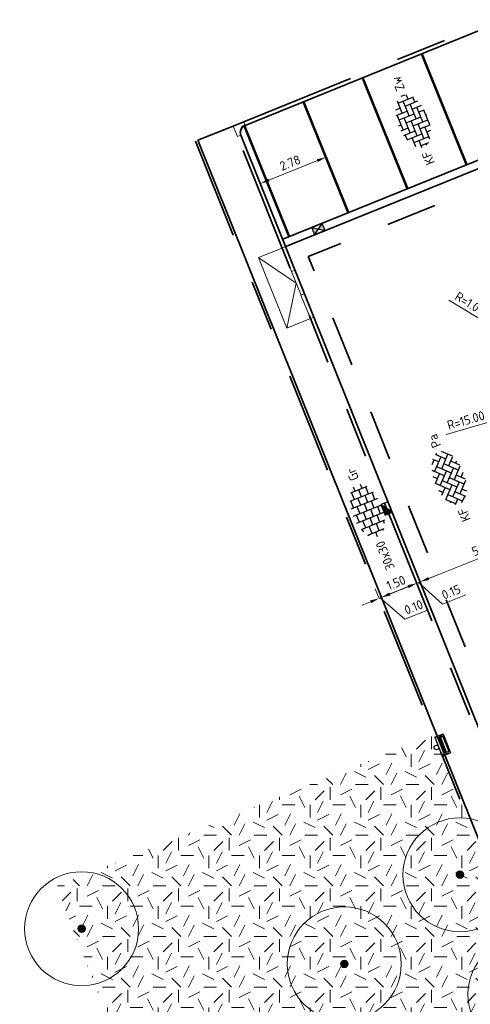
# Model space of a CAD drawing. Header units: metres. Extents: x 126075 to 126745, y 502461 to 502767.
# Tile 53 of 94: x 126465 to 126483, y 502641 to 502680. Entities that reach past the tile are written whole.
import ezdxf
from ezdxf.enums import TextEntityAlignment as Align

# ---------------------------------------------------------------- set-up
doc = ezdxf.new("R2010")
doc.units = ezdxf.units.M
doc.header["$PDSIZE"] = 1
for name, pattern in [('VH-OPSLUITBAND-SO', [10, 4, -2, 2, -2]), ('VH-TROTTOIRBAND-SO', [15, 5, -2, 2, -2, 2, -2]), ('VW-21-21_STREEP', [0.42, 0.21, -0.21]), ('ZZ-HIDDEN-SO', [4, 2, -2])]:
    doc.linetypes.add(name, pattern=pattern)
doc.layers.get('0').update_dxf_attribs({"linetype": 'CONTINUOUS'})
doc.layers.get('DEFPOINTS').update_dxf_attribs({"linetype": 'CONTINUOUS'})
for name, color, linetype, lineweight in [('B-WE-GR-BOOM-S', 90, 'CONTINUOUS', 18), ('N-WE-GR-GRAS-A-200', 62, 'CONTINUOUS', 18), ('N-WE-IE-MEUBILAIR_WEGMEUBILAIR-S-200', 7, 'CONTINUOUS', 25), ('N-WE-RI-HWA_KOLK-S-200', 154, 'CONTINUOUS', 25), ('N-WE-VH-GOOT_BSS_ACHTERKANT-G', 170, 'CONTINUOUS', 35), ('N-WE-VH-GOOT_BSS_VOORKANT-G', 170, 'CONTINUOUS', 35), ('N-WE-VH-KANTOPSLUITING_OPSLUITBAND_100X200-G', 150, 'VH-OPSLUITBAND-SO', 35), ('N-WE-VH-KANTOPSLUITING_TROTTOIRBAND_130X150_250-G', 210, 'VH-TROTTOIRBAND-SO', 35), ('N-WE-VH-KANTOPSLUITING_TROTTOIRBAND_130X150_250_HOEKBLOK-S', 210, 'CONTINUOUS', 25), ('N-WE-VH-KANTOPSLUITING_TROTTOIRBAND_130X150_250_INRITVERLOOPBAND-S', 210, 'CONTINUOUS', 25), ('N-WE-VH-KANTOPSLUITING_VOORKANTBAND-G', 50, 'CONTINUOUS', 35), ('N-WE-VH-MATERIAALGRENS-G', 7, 'ZZ-HIDDEN-SO', 35), ('N-WE-VH-OPENVERHARDING_BETONSTRAATSTEEN_KEIFORMAAT_ELLEBOOGVERBAND-S-200', 252, 'CONTINUOUS', 25), ('N-WE-VH-OPENVERHARDING_BETONSTRAATSTEEN_KEIFORMAAT_KEPERVERBAND-S-200', 252, 'CONTINUOUS', 25), ('N-WE-VH-OPENVERHARDING_TEGEL_300X300_DUN_HALFSTEENS-S-200', 252, 'CONTINUOUS', 25), ('N-WE-VW-MARKERING_PARKEERVAK-G', 7, 'VW-21-21_STREEP', 35), ('N01-WE-VH-MATERIAALGRENS-G', 7, 'ZZ-HIDDEN-SO', 35), ('X-XX-AL-AANPIJLING-G', 7, 'CONTINUOUS', 18), ('X-XX-AL-M', 7, 'CONTINUOUS', 18)]:
    doc.layers.add(name, color=color, linetype=linetype, lineweight=lineweight)
doc.styles.add('NLCS-ISO', font='NLCS-ISO.ttf')
doc.styles.add('NLCS-ISO-M200-T18', font='NLCS-ISO.ttf', dxfattribs={"height": 0.36})
doc.dimstyles.new('NLCS-M200-T18-PIJL_L2_H1', dxfattribs={"dimscale": 0.2, "dimtxt": 2.5, "dimasz": 1.8, "dimexe": 2, "dimexo": 2, "dimgap": 0.7, "dimtad": 1, "dimzin": 0, "dimdsep": 46, "dimtxsty": 'NLCS-ISO-M200-T18', "dimcen": 0, "dimdle": 2, "dimclrd": 256, "dimclre": 256, "dimclrt": 10, "dimadec": 1, "dimazin": 0, "dimtfac": 1, "dimtdec": 3, "dimtofl": 0, "dimtmove": 0, "dimatfit": 3, "dimfxl": 2, "dimfxlon": 1, "dimtfillclr": 256, "dimtolj": 1, "dimtzin": 0, "dimlwd": -1, "dimlwe": -1, "dimarcsym": 0})

# ---------------------------------------------------------------- blocks, each defined once
blk = doc.blocks.new('SVH-TROTTOIRBAND INRITVERLOOPBAND_130 150X250_RECHTS_L1000_VB-MM')
at = {"linetype": 'Continuous', "lineweight": 0}
blk.add_line((0, 20), (-1000, 0), dxfattribs=at)
blk.add_lwpolyline([(0, 0), (-1000, 0), (-1000, 150), (0, 150)], close=True, dxfattribs=at)
blk = doc.blocks.new('SVH-TROTTOIRBAND INRITVERLOOPBAND_130 150X250_MIDDEN_L1000_VB-MM')
at = {"linetype": 'Continuous', "lineweight": 0}
blk.add_lwpolyline([(0, 0), (1000, 0), (1000, 150), (0, 150)], close=True, dxfattribs=at)
blk = doc.blocks.new('SVH-TROTTOIRBAND INRITVERLOOPBAND_130 150X250_LINKS_L1000_VB-MM')
at = {"linetype": 'Continuous', "lineweight": 0}
blk.add_line((0, 20), (1000, 0), dxfattribs=at)
blk.add_lwpolyline([(0, 0), (1000, 0), (1000, 150), (0, 150)], close=True, dxfattribs=at)
blk = doc.blocks.new('SVH-TROTTOIRBAND HOEKBLOK_130 150X250_R300_H90INW_VB-MM')
at = {"linetype": 'Continuous', "lineweight": 0}
blk.add_lwpolyline([(450, 150), (450, -300), (300, -300, 0.414214), (0, 0), (0, 150)], format="xyb", close=True, dxfattribs=at)
blk.add_arc((0, -300), 320, 0, 90, dxfattribs=at)
blk = doc.blocks.new('SVH-BSS_KEIFORMAAT_ELLEBOOG-SO')
for p, q in [((-3.04, 2.49), (-1.87, 2.49)), ((-2.92, 2.49), (-2.92, -0.66)), ((-1.87, 2.81), (-1.87, 0.39)), ((-0.82, 2.94), (-0.82, 1.44)), ((-0.82, 2.49), (2.33, 2.49)), ((0.23, 2.97), (0.23, 2.49)), ((1.28, 2.49), (1.28, -0.66)), ((2.33, 2.7), (2.33, 0.39)), ((3.38, 2.35), (3.38, 1.44)), ((-5.48, 0.39), (-3.97, 0.39)), ((-5.02, 0.39), (-5.02, -1.24)), ((-4.84, 1.44), (-2.92, 1.44)), ((-3.97, 1.44), (-3.97, -1.71)), ((-2.92, 0.39), (0.23, 0.39)), ((-1.87, 1.44), (1.28, 1.44)), ((-0.82, 0.39), (-0.82, -2.76)), ((0.23, 1.44), (0.23, -1.71)), ((1.28, 0.39), (4.43, 0.39)), ((2.33, 1.44), (4.84, 1.44)), ((3.38, 0.39), (3.38, -2.35)), ((4.43, 1.44), (4.43, -1.71)), ((5.48, 0.39), (5.48, -0.39)), ((-5.39, -0.66), (-5.02, -0.66)), ((-4.52, -1.71), (-1.87, -1.71)), ((-3.97, -0.66), (-0.82, -0.66)), ((-2.92, -1.71), (-2.92, -2.53)), ((-1.87, -0.66), (-1.87, -2.8)), ((-0.82, -1.71), (2.33, -1.71)), ((0.23, -0.66), (3.38, -0.66)), ((1.28, -1.71), (1.28, -2.9)), ((2.33, -0.66), (2.33, -2.71)), ((3.38, -1.71), (4.52, -1.71)), ((4.43, -0.66), (5.39, -0.66)), ((-1.87, -2.76), (1.28, -2.76)), ((0.23, -2.76), (0.23, -2.97))]:
    blk.add_line(p, q)
at = {"style": 'NLCS-ISO'}
blk.add_attdef('FORMAAT', text='', height=1.8, dxfattribs=at).set_placement((-6.53, 0), align=Align.MIDDLE_RIGHT)
blk.add_attdef('KLEUR', text='', height=1.8, dxfattribs=at).set_placement((6.53, 0), align=Align.MIDDLE_LEFT)
at = {"style": 'NLCS-ISO', "flags": 1}
blk.add_attdef('FUNCTIE', text='', height=1.8, dxfattribs=at).set_placement((0, -3.98), align=Align.TOP_CENTER)
blk = doc.blocks.new('SIE-WEG_AFVALBAK_01-SO')
for p, q in [((2, -0.45), (-2, -0.45)), ((-1.7, -0.98), (-2, -0.45)), ((-2, -0.45), (-2, -2.2)), ((-1.7, -1.26), (-2, -2.2)), ((1.7, -0.98), (-1.7, -0.98)), ((-1.7, -1.26), (-1.7, -0.98)), ((1.7, -1.26), (-1.7, -1.26)), ((-1.51, -1.48), (-1.67, -1.98)), ((1.51, -1.48), (-1.51, -1.48)), ((1.51, -1.48), (1.67, -1.98)), ((1.7, -0.98), (2, -0.45)), ((1.7, -1.26), (1.7, -0.98)), ((1.7, -1.26), (2, -2.2)), ((2, -0.45), (2, -2.2)), ((2, -2.2), (-2, -2.2)), ((1.67, -1.98), (-1.67, -1.98))]:
    blk.add_line(p, q)
blk.add_circle((0, 0), 0.454)
blk = doc.blocks.new('B-SGR-BOOM_2E GROOTTE')
h = blk.add_hatch(color=256)
edge = h.paths.add_edge_path()
edge.add_arc((-0.002, 0.003), 0.15, 0, 360)
for radius in [2.25, 0.15]:
    blk.add_circle((-0.002, 0.003), radius)
blk = doc.blocks.new('SVH-BSS_KEIFORMAAT_KEPER-SO')
for p, q in [((-5.2, 0.74), (-3.76, 2.18)), ((-3.7, 2.21), (-1.48, 0)), ((-2.62, 2.62), (-1.48, 1.48)), ((-2.23, 0.74), (0.01, 2.97)), ((-2.23, 2.23), (-1.61, 2.85)), ((-0.74, 2.23), (1.48, 0)), ((-0.01, 2.97), (1.48, 1.48)), ((0.74, 2.23), (1.39, 2.88)), ((0.74, 0.74), (2.62, 2.62)), ((2.23, 2.23), (4.45, 0)), ((3.76, 2.18), (4.45, 1.48)), ((3.76, 2.18), (4.45, 1.48)), ((-5.3, 0.84), (-4.45, 0)), ((-5.2, -0.74), (-2.97, 1.48)), ((-4.61, 1.64), (-4.45, 1.48)), ((-4.61, -1.64), (-2.97, 0)), ((-3.71, 0.74), (-1.48, -1.48)), ((-2.23, -0.74), (0, 1.48)), ((-2.23, -2.23), (0, 0)), ((-0.74, 0.74), (1.48, -1.48)), ((0.74, -0.74), (2.97, 1.48)), ((0.74, -2.23), (2.97, 0)), ((2.23, 0.74), (4.45, -1.48)), ((3.71, 0.74), (4.61, 1.64)), ((3.71, -0.74), (5.3, 0.84)), ((5.2, 0.74), (5.45, 0.49)), ((-5.45, -0.49), (-4.45, -1.48)), ((-3.71, -0.74), (-1.61, -2.85)), ((-3.7, -2.21), (-2.97, -1.48)), ((-1.39, -2.88), (0, -1.48)), ((-0.74, -0.74), (1.39, -2.88)), ((1.61, -2.85), (2.97, -1.48)), ((2.23, -0.74), (3.7, -2.21)), ((3.76, -2.18), (5.45, -0.49)), ((5.2, -0.74), (5.3, -0.84)), ((-0.74, -2.23), (0.01, -2.97)), ((-0.01, -2.97), (0, -2.97)), ((2.23, -2.23), (2.62, -2.62))]:
    blk.add_line(p, q)
at = {"style": 'NLCS-ISO'}
blk.add_attdef('FORMAAT', text='', height=1.8, dxfattribs=at).set_placement((-6.53, 0), align=Align.MIDDLE_RIGHT)
blk.add_attdef('KLEUR', text='', height=1.8, dxfattribs=at).set_placement((6.53, 0), align=Align.MIDDLE_LEFT)
at = {"style": 'NLCS-ISO', "flags": 1}
blk.add_attdef('FUNCTIE', text='', height=1.8, dxfattribs=at).set_placement((0, -3.98), align=Align.TOP_CENTER)
blk = doc.blocks.new('*D190')
at = {"layer": 'DEFPOINTS', "color": 0, "transparency": 16777216}
for p in [(126484.512, 502663.029), (126479.366, 502660.964), (126480.553, 502658.006)]:
    blk.add_point(p, dxfattribs=at)
at = {"layer": 'X-XX-AL-M', "transparency": 16777216}
for p, q in [((126485.55, 502660.443), (126485.848, 502659.701)), ((126485.365, 502659.938), (126480.887, 502658.14)), ((126480.404, 502658.377), (126480.702, 502657.635))]:
    blk.add_line(p, q, dxfattribs=at)
for points in [[(126485.343, 502659.993), (126485.387, 502659.882), (126485.699, 502660.072)], [(126480.865, 502658.196), (126480.909, 502658.084), (126480.553, 502658.006)]]:
    blk.add_solid(points, dxfattribs=at)
at = {"layer": 'X-XX-AL-M', "color": 10, "transparency": 16777216, "insert": (126483.007, 502659.336), "char_height": 0.36, "attachment_point": 5, "rotation": 21.8713, "style": 'NLCS-ISO-M200-T18'}
blk.add_mtext('\\A1;5.55', dxfattribs=at)
blk = doc.blocks.new('*D191')
at = {"layer": 'DEFPOINTS', "color": 0, "transparency": 16777216}
for p in [(126480.227, 502658.413), (126479.019, 502657.395), (126479.019, 502657.395)]:
    blk.add_point(p, dxfattribs=at)
at = {"layer": 'X-XX-AL-M', "transparency": 16777216}
for p, q in [((126480.377, 502658.041), (126480.56, 502657.583)), ((126479.019, 502657.395), (126478.87, 502657.767)), ((126480.077, 502657.82), (126479.353, 502657.53))]:
    blk.add_line(p, q, dxfattribs=at)
for points in [[(126480.055, 502657.876), (126480.1, 502657.765), (126480.411, 502657.954)], [(126479.331, 502657.585), (126479.376, 502657.474), (126479.019, 502657.395)]]:
    blk.add_solid(points, dxfattribs=at)
at = {"layer": 'X-XX-AL-M', "color": 10, "transparency": 16777216, "insert": (126479.596, 502657.972), "char_height": 0.36, "attachment_point": 5, "rotation": 21.8713, "style": 'NLCS-ISO-M200-T18'}
blk.add_mtext('\\A1;1.50', dxfattribs=at)
blk = doc.blocks.new('*D192')
at = {"layer": 'DEFPOINTS', "color": 0, "transparency": 16777216}
for p in [(126478.928, 502657.354), (126479.019, 502657.396), (126478.996, 502657.185)]:
    blk.add_point(p, dxfattribs=at)
at = {"layer": 'X-XX-AL-M', "transparency": 16777216}
for p, q in [((126478.928, 502657.354), (126478.779, 502657.725)), ((126479.355, 502657.525), (126479.689, 502657.659)), ((126479.021, 502657.391), (126478.928, 502657.354)), ((126478.975, 502657.372), (126479.946, 502656.528)), ((126479.021, 502657.391), (126479.17, 502657.02)), ((126478.594, 502657.22), (126478.26, 502657.086)), ((126479.946, 502656.528), (126480.874, 502656.901))]:
    blk.add_line(p, q, dxfattribs=at)
for points in [[(126478.572, 502657.275), (126478.617, 502657.164), (126478.928, 502657.354)], [(126479.333, 502657.581), (126479.378, 502657.469), (126479.021, 502657.391)]]:
    blk.add_solid(points, dxfattribs=at)
at = {"layer": 'X-XX-AL-M', "color": 10, "transparency": 16777216, "insert": (126480.291, 502657.011), "char_height": 0.36, "attachment_point": 5, "rotation": 21.8713, "style": 'NLCS-ISO-M200-T18'}
blk.add_mtext('\\A1;0.10', dxfattribs=at)
blk = doc.blocks.new('*D253')
at = {"layer": 'DEFPOINTS', "color": 0, "transparency": 16777216}
for p in [(126476.827, 502674.774), (126474.244, 502673.736), (126474.244, 502673.736)]:
    blk.add_point(p, dxfattribs=at)
at = {"layer": 'X-XX-AL-M', "transparency": 16777216}
for p, q in [((126476.827, 502674.774), (126476.678, 502675.145)), ((126476.493, 502674.64), (126474.578, 502673.87)), ((126474.244, 502673.736), (126474.393, 502673.365))]:
    blk.add_line(p, q, dxfattribs=at)
for points in [[(126476.471, 502674.695), (126476.515, 502674.584), (126476.827, 502674.774)], [(126474.556, 502673.926), (126474.6, 502673.815), (126474.244, 502673.736)]]:
    blk.add_solid(points, dxfattribs=at)
at = {"layer": 'X-XX-AL-M', "color": 10, "transparency": 16777216, "insert": (126475.416, 502674.552), "char_height": 0.36, "attachment_point": 5, "rotation": 21.8855, "style": 'NLCS-ISO-M200-T18'}
blk.add_mtext('\\A1;2.78', dxfattribs=at)
blk = doc.blocks.new('SVH-TEGEL_300X300_DUN_HALFST-SO')
for p, q in [((-3.61, 2.25), (-3, 2.25)), ((-3, -2.5), (-3, 2.5)), ((-1.5, -2.86), (-1.5, 2.86)), ((-1.5, 2.25), (0, 2.25)), ((0, -2.98), (0, 2.98)), ((1.5, -2.86), (1.5, 2.86)), ((1.5, 2.25), (3, 2.25)), ((3, -2.5), (3, 2.5)), ((-5.53, 0), (-4.5, 0)), ((-4.77, 1.5), (-4.5, 1.5)), ((-4.5, -1.73), (-4.5, 1.73)), ((-4.5, 0.75), (-3, 0.75)), ((-3, 1.5), (-1.5, 1.5)), ((-3, 0), (-1.5, 0)), ((-1.5, 0.75), (0, 0.75)), ((0, 1.5), (1.5, 1.5)), ((0, 0), (1.5, 0)), ((1.5, 0.75), (3, 0.75)), ((3, 1.5), (4.5, 1.5)), ((3, 0), (4.5, 0)), ((4.5, -1.73), (4.5, 1.73)), ((4.5, 0.75), (5.35, 0.75)), ((-4.77, -1.5), (-4.5, -1.5)), ((-4.5, -0.75), (-3, -0.75)), ((-3, -1.5), (-1.5, -1.5)), ((-1.5, -0.75), (0, -0.75)), ((0, -1.5), (1.5, -1.5)), ((1.5, -0.75), (3, -0.75)), ((3, -1.5), (4.5, -1.5)), ((4.5, -0.75), (5.35, -0.75)), ((-3.61, -2.25), (-3, -2.25)), ((-1.5, -2.25), (0, -2.25)), ((1.5, -2.25), (3, -2.25))]:
    blk.add_line(p, q)
at = {"style": 'NLCS-ISO'}
blk.add_attdef('FORMAAT', text='', height=1.8, dxfattribs=at).set_placement((-6.53, 0), align=Align.MIDDLE_RIGHT)
blk.add_attdef('KLEUR', text='', height=1.8, dxfattribs=at).set_placement((6.53, 0), align=Align.MIDDLE_LEFT)
at = {"style": 'NLCS-ISO', "flags": 1}
blk.add_attdef('FUNCTIE', text='', height=1.8, dxfattribs=at).set_placement((0, -3.98), align=Align.TOP_CENTER)
blk = doc.blocks.new('*D280')
at = {"layer": 'DEFPOINTS', "color": 0, "transparency": 16777216}
for p in [(126480.413, 502657.95), (126480.481, 502657.781), (126480.555, 502657.998)]:
    blk.add_point(p, dxfattribs=at)
at = {"layer": 'X-XX-AL-M', "transparency": 16777216}
for p, q in [((126480.413, 502657.95), (126480.264, 502658.321)), ((126480.552, 502658.006), (126480.403, 502658.377)), ((126480.886, 502658.14), (126481.22, 502658.274)), ((126480.079, 502657.816), (126479.745, 502657.682)), ((126480.552, 502658.006), (126480.413, 502657.95)), ((126480.483, 502657.978), (126481.431, 502657.124)), ((126481.431, 502657.124), (126482.359, 502657.497))]:
    blk.add_line(p, q, dxfattribs=at)
for points in [[(126480.864, 502658.195), (126480.909, 502658.084), (126480.552, 502658.006)], [(126480.057, 502657.872), (126480.102, 502657.76), (126480.413, 502657.95)]]:
    blk.add_solid(points, dxfattribs=at)
at = {"layer": 'X-XX-AL-M', "color": 10, "transparency": 16777216, "insert": (126481.776, 502657.608), "char_height": 0.36, "attachment_point": 5, "rotation": 21.8713, "style": 'NLCS-ISO-M200-T18'}
blk.add_mtext('\\A1;0.15', dxfattribs=at)
blk = doc.blocks.new('*D310')
at = {"layer": 'DEFPOINTS', "color": 0, "transparency": 16777216}
for p in [(126498.416, 502668.658), (126483.997, 502664.523)]:
    blk.add_point(p, dxfattribs=at)
at = {"layer": 'X-XX-AL-M', "transparency": 16777216}
blk.add_line((126481.582, 502663.831), (126483.651, 502664.424), dxfattribs=at)
blk.add_solid([(126483.634, 502664.481), (126483.667, 502664.366), (126483.997, 502664.523)], dxfattribs=at)
at = {"layer": 'X-XX-AL-M', "color": 10, "transparency": 16777216, "insert": (126482.355, 502664.385), "char_height": 0.36, "attachment_point": 5, "rotation": 16.0028, "style": 'NLCS-ISO-M200-T18'}
blk.add_mtext('\\A1;R=15.00', dxfattribs=at)
blk = doc.blocks.new('*D311')
at = {"layer": 'DEFPOINTS', "color": 0, "transparency": 16777216}
for p in [(126483.617, 502667.949), (126484.47, 502667.427)]:
    blk.add_point(p, dxfattribs=at)
at = {"layer": 'X-XX-AL-M', "transparency": 16777216}
blk.add_line((126481.689, 502669.129), (126483.31, 502668.137), dxfattribs=at)
blk.add_solid([(126483.341, 502668.188), (126483.278, 502668.086), (126483.617, 502667.949)], dxfattribs=at)
at = {"layer": 'X-XX-AL-M', "color": 10, "transparency": 16777216, "insert": (126482.513, 502669), "char_height": 0.36, "attachment_point": 5, "rotation": 328.5423, "style": 'NLCS-ISO-M200-T18'}
blk.add_mtext('\\A1;R=1.00', dxfattribs=at)
blk = doc.blocks.new('SRI-KOLK_STRAAT-SO')
h = blk.add_hatch(color=256)
h.dxf.hatch_style = 1
h.paths.add_polyline_path([(-1.125, 1.5), (-1.125, 0), (0, 0.75)])
h.paths.add_polyline_path([(1.125, 1.5), (0, 0.75), (1.125, 0)])
for p, q in [((-1.125, 0), (1.125, 1.5)), ((1.125, 0), (-1.125, 1.5))]:
    blk.add_line(p, q)
blk.add_lwpolyline([(-1.125, 0), (1.125, 0), (1.125, 1.5), (-1.125, 1.5)], close=True)
blk = doc.blocks.new('SRI-KOLK_TROTTOIR-SO')
blk.add_hatch(color=256).paths.add_polyline_path([(1.125, 1.5), (-1.125, 1.5), (-1.125, 0)])
blk.add_line((-1.125, 0), (1.125, 1.5))
at = {"flags": 128}
blk.add_lwpolyline([(-1.125, 0), (1.125, 0), (1.125, 1.5), (-1.125, 1.5)], close=True, dxfattribs=at)

msp = doc.modelspace()

# ---------------------------------------------------------------- hatches: boundary and pattern name
at = {"layer": 'N-WE-GR-GRAS-A-200', "transparency": 33554559}
h = msp.add_hatch(dxfattribs=at)
h.set_pattern_fill('AGR-GRAS_02-SO', color=256, scale=0.2, pattern_type=2)
h.set_pattern_definition([(0, (0, 0), (2, 2), [0.5, -1.5]), (0, (1.1, 1.2), (2, 2), [0.5, -1.5]), (90, (0.2, 0.7), (-2, 2), [0.5, -1.5]), (90, (1, 1.4), (-2, 2), [0.5, -1.5]), (45, (0.4, 1.4), (0, 2), [0.5, -2.328427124]), (135, (1.1, 0), (-2, 0), [0.5, -2.328427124]), (26.5650512, (0.5, 0.6), (2, 8e-10), [0.5, -3.972135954]), (26.5650512, (1.4, 1.6), (2, 8e-10), [0.5, -3.972135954]), (63.43494882, (1.4, 0), (1e-10, 2), [0.5, -3.972135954]), (63.43494882, (0.5, 0.9), (1e-10, 2), [0.5, -3.972135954]), (63.43494882, (1.2, 0.4), (1e-10, 2), [0.5, -3.972135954]), (116.5650512, (0, 1.1), (-8e-10, 2), [0.5, -3.972135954]), (153.43494882, (0.4, 0.3), (-2, 1e-10), [0.5, -3.972135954])])
edge = h.paths.add_edge_path()
edge.add_line((126481.091, 502651.966), (126466.183, 502645.984))
edge.add_line((126466.183, 502645.984), (126470.841, 502634.06))
edge.add_line((126470.841, 502634.06), (126484.699, 502639.624))
edge.add_arc((126484.234, 502640.784), 1.25, 291.8739, 381.8739)
edge.add_line((126485.394, 502641.249), (126481.091, 502651.966))
h.paths.add_polyline_path([(126475.235, 502638.086), (126482.195, 502640.881), (126482.973, 502638.943), (126476.017, 502636.138)], flags=16)

# ---------------------------------------------------------------- linework, layer by layer
at = {"layer": 'N-WE-VH-GOOT_BSS_ACHTERKANT-G'}
msp.add_lwpolyline([(126475.122, 502671.535), (126487.333, 502676.478)], dxfattribs=at)
at = {"layer": 'N-WE-VH-GOOT_BSS_VOORKANT-G'}
msp.add_lwpolyline([(126475.24, 502671.242), (126487.882, 502676.361)], dxfattribs=at)
at = {"layer": 'N-WE-VH-KANTOPSLUITING_OPSLUITBAND_100X200-G', "flags": 128}
msp.add_lwpolyline([(126471.681, 502675.406), (126485.138, 502641.89)], dxfattribs=at)
at = {"layer": 'N-WE-VH-KANTOPSLUITING_TROTTOIRBAND_130X150_250-G'}
msp.add_lwpolyline([(126486.594, 502642.553), (126473.166, 502676.002), (126485.61, 502681.04), (126487.37, 502676.693, 0.414214), (126487.826, 502676.5), (126492.653, 502678.454, 0.414214), (126492.846, 502678.91), (126491.086, 502683.257), (126503.53, 502688.295), (126505.29, 502683.948, 0.414214), (126505.746, 502683.755), (126510.359, 502685.622, 0.414214), (126510.552, 502686.078), (126508.792, 502690.425), (126521.236, 502695.463), (126522.996, 502691.116, 0.414214), (126523.452, 502690.923), (126528.457, 502692.95, 0.414214), (126528.65, 502693.405), (126526.89, 502697.753), (126541.67, 502703.736), (126543.449, 502699.343)], format="xyb", dxfattribs=at)
at = {"layer": 'N-WE-VH-KANTOPSLUITING_VOORKANTBAND-G'}
msp.add_lwpolyline([(126520.875, 502695.156), (126509.265, 502690.455, 0.414214), (126509.1, 502690.065), (126510.691, 502686.135, -0.414214), (126510.415, 502685.483), (126505.802, 502683.616, -0.414214), (126505.151, 502683.892), (126503.56, 502687.822, 0.414214), (126503.169, 502687.987), (126491.559, 502683.287, 0.414214), (126491.394, 502682.896), (126492.985, 502678.966, -0.414214), (126492.709, 502678.315), (126487.882, 502676.361, -0.414214), (126487.231, 502676.637), (126485.64, 502680.567, 0.414214), (126485.249, 502680.732), (126473.639, 502676.032, 0.414214), (126473.474, 502675.641), (126486.73, 502642.614)], format="xyb", dxfattribs=at)
msp.add_lwpolyline([(126471.774, 502675.443), (126485.231, 502641.926)], dxfattribs=at)
at = {"layer": 'N-WE-VH-MATERIAALGRENS-G', "flags": 128}
msp.add_lwpolyline([(126544.156, 502698.388), (126476.13, 502670.848), (126487.721, 502642.021), (126490.652, 502633.645), (126508.592, 502588.958)], dxfattribs=at)
at = {"layer": 'N-WE-VW-MARKERING_PARKEERVAK-G', "ltscale": 5, "const_width": 0.1}
for points in [[(126480.612, 502678.855), (126482.385, 502674.475)], [(126478.276, 502677.909), (126480.049, 502673.53)], [(126475.94, 502676.964), (126477.714, 502672.584)], [(126473.606, 502676.016), (126475.378, 502671.638)]]:
    msp.add_lwpolyline(points, dxfattribs=at)
at = {"layer": 'N01-WE-VH-MATERIAALGRENS-G', "flags": 128}
msp.add_lwpolyline([(126473.166, 502676.002), (126471.774, 502675.443)], dxfattribs=at)
at = {"layer": 'X-XX-AL-AANPIJLING-G', "flags": 128}
for points in [[(126475.099, 502671.186), (126474.171, 502670.813), (126475.289, 502668.029), (126476.217, 502668.402)], [(126474.179, 502670.795), (126475.658, 502669.794), (126475.289, 502668.029)]]:
    msp.add_lwpolyline(points, dxfattribs=at)

# ---------------------------------------------------------------- block references
at = {"layer": 'B-WE-GR-BOOM-S', "rotation": 5.229815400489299}
for p in [(126482.124, 502646.438), (126467.183, 502644.308), (126477.556, 502642.922), (126484.691, 502641.719)]:
    msp.add_blockref('B-SGR-BOOM_2E GROOTTE', p, dxfattribs=at)
at = {"layer": 'N-WE-IE-MEUBILAIR_WEGMEUBILAIR-S-200', "xscale": 0.2, "yscale": 0.2, "zscale": 0.2, "rotation": 111.7994427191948}
msp.add_blockref('SIE-WEG_AFVALBAK_01-SO', (126481.193, 502651.467), dxfattribs=at)
at = {"layer": 'N-WE-RI-HWA_KOLK-S-200', "xscale": 0.2, "yscale": 0.2, "zscale": 0.2}
for name, p, rotation in [('SRI-KOLK_STRAAT-SO', (126476.588, 502671.788), 22.04078480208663), ('SRI-KOLK_TROTTOIR-SO', (126479.365, 502660.964), 111.868616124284)]:
    msp.add_blockref(name, p, dxfattribs=dict(at, rotation=rotation))
at = {"layer": 'N-WE-VH-KANTOPSLUITING_TROTTOIRBAND_130X150_250_HOEKBLOK-S', "xscale": 0.001, "yscale": 0.001, "zscale": 0.001, "rotation": 112.0407848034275}
msp.add_blockref('SVH-TROTTOIRBAND HOEKBLOK_130 150X250_R300_H90INW_VB-MM', (126473.474, 502675.641), dxfattribs=at)
at = {"layer": 'N-WE-VH-KANTOPSLUITING_TROTTOIRBAND_130X150_250_INRITVERLOOPBAND-S', "xscale": 0.001, "yscale": 0.001, "zscale": 0.001}
for name, p, rotation in [('SVH-TROTTOIRBAND INRITVERLOOPBAND_130 150X250_RECHTS_L1000_VB-MM', (126475.238, 502671.242), 111.8738873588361), ('SVH-TROTTOIRBAND INRITVERLOOPBAND_130 150X250_MIDDEN_L1000_VB-MM', (126475.472, 502670.258), 291.873887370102), ('SVH-TROTTOIRBAND INRITVERLOOPBAND_130 150X250_LINKS_L1000_VB-MM', (126476.356, 502668.458), 111.8738873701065)]:
    msp.add_blockref(name, p, dxfattribs=dict(at, rotation=rotation))
at = {"layer": 'N-WE-VH-OPENVERHARDING_BETONSTRAATSTEEN_KEIFORMAAT_ELLEBOOGVERBAND-S-200', "xscale": 0.2, "yscale": 0.2, "zscale": 0.2, "rotation": 112.0407848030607}
msp.add_blockref('SVH-BSS_KEIFORMAAT_ELLEBOOG-SO', (126480.281, 502676.193), dxfattribs=at).add_auto_attribs({'FORMAAT': 'KF', 'KLEUR': 'Zw'})
at = {"layer": 'N-WE-VH-OPENVERHARDING_BETONSTRAATSTEEN_KEIFORMAAT_KEPERVERBAND-S-200', "xscale": 0.2, "yscale": 0.2, "zscale": 0.2, "rotation": 111.87}
msp.add_blockref('SVH-BSS_KEIFORMAAT_KEPER-SO', (126481.703, 502662.109), dxfattribs=at).add_auto_attribs({'FORMAAT': 'KF', 'KLEUR': 'Pa'})
at = {"layer": 'N-WE-VH-OPENVERHARDING_TEGEL_300X300_DUN_HALFSTEENS-S-200', "xscale": 0.2, "yscale": 0.2, "zscale": 0.2, "rotation": 111.87}
msp.add_blockref('SVH-TEGEL_300X300_DUN_HALFST-SO', (126478.458, 502660.807), dxfattribs=at).add_auto_attribs({'FORMAAT': '30x30', 'KLEUR': 'Gr'})

# ---------------------------------------------------------------- dimensions: what is measured, and where the dimension line sits
at = {"layer": 'X-XX-AL-M'}
for p1, p2, distance, picture, middle in [((126476.827, 502674.774), (126474.244, 502673.736), 0, '*D253', (126475.416, 502674.552)), ((126484.512, 502663.0293), (126479.3658, 502660.9635), 3.187, '*D190', (126483.0069, 502659.3358))]:
    dim = msp.add_aligned_dim(p1=p1, p2=p2, distance=distance, dimstyle='NLCS-M200-T18-PIJL_L2_H1', dxfattribs=at)
    dim.commit()
    dim.dimension.update_dxf_attribs({"geometry": picture, "text_midpoint": middle})
for center, mpoint, picture, middle in [((126484.47, 502667.427), (126483.617, 502667.949), '*D311', (126482.513, 502669)), ((126498.416, 502668.658), (126483.997, 502664.523), '*D310', (126482.355, 502664.385))]:
    dim = msp.add_radius_dim(center=center, mpoint=mpoint, dimstyle='NLCS-M200-T18-PIJL_L2_H1', override={"dimpost": 'R=<>'}, dxfattribs=at)
    dim.commit()
    dim.dimension.update_dxf_attribs({"geometry": picture, "text_midpoint": middle})
dim = msp.add_linear_dim(base=(126479.019, 502657.395), p1=(126480.227, 502658.413), p2=(126479.019, 502657.395), angle=21.8713, dimstyle='NLCS-M200-T18-PIJL_L2_H1', override={"dimtmove": 1}, dxfattribs=at)
dim.commit()
dim.dimension.update_dxf_attribs({"geometry": '*D191', "text_midpoint": (126479.596, 502657.972)})
for base, p1, p2, picture, middle in [((126480.413, 502657.95), (126480.555, 502657.998), (126480.481, 502657.781), '*D280', (126481.561, 502657.177)), ((126478.928, 502657.354), (126479.019, 502657.396), (126478.996, 502657.185), '*D192', (126480.076, 502656.58))]:
    dim = msp.add_linear_dim(base=base, p1=p1, p2=p2, angle=21.8713, dimstyle='NLCS-M200-T18-PIJL_L2_H1', override={"dimtmove": 1}, dxfattribs=at)
    dim.commit()
    dim.dimension.update_dxf_attribs({"geometry": picture, "text_midpoint": middle, "dimtype": 160})

doc.saveas('drawing.dxf')
